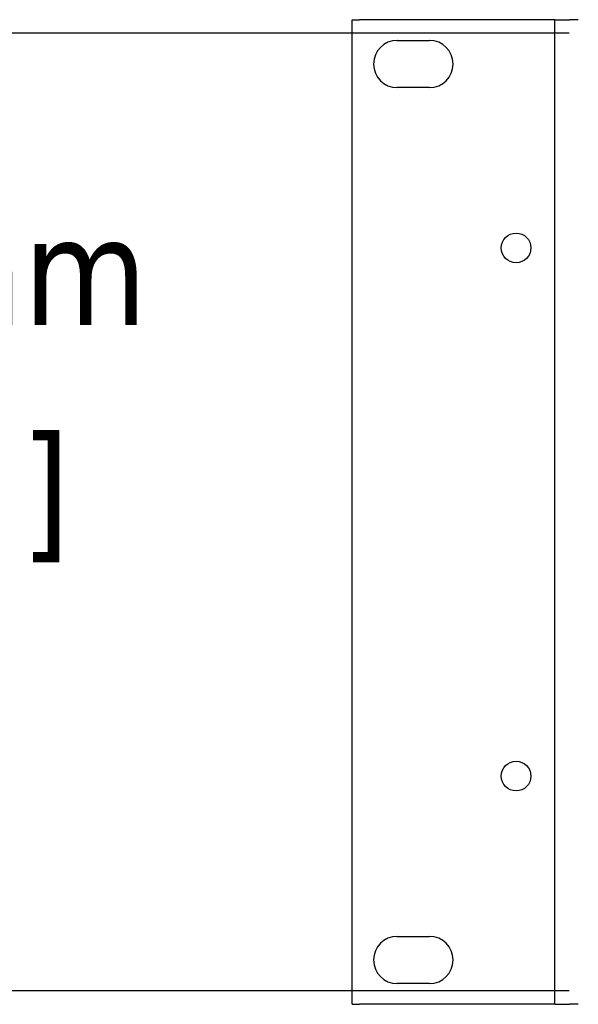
# Model space of a CAD drawing. Header units: millimetres. Extents: x 80 to 2248, y 80 to 1719.
# Tile 10 of 67: x 268 to 343, y 1458 to 1590. Entities that reach past the tile are written whole.
import ezdxf

# ---------------------------------------------------------------- set-up
doc = ezdxf.new("R2010")
doc.units = ezdxf.units.MM
doc.header["$LTSCALE"] = 8.333333
doc.layers.add('Dimension (ANSI)', color=7, linetype='Continuous', lineweight=25)
doc.layers.add('Visible (ANSI)', color=7, linetype='Continuous', lineweight=25)
doc.styles.add('Note Text (ANSI)', font='tahoma.ttf')
doc.dimstyles.new('Default - mm (ANSI)', dxfattribs={"dimscale": 8.333333, "dimtxt": 1.75, "dimasz": 1.5, "dimexe": 2, "dimexo": 1, "dimgap": 0.8, "dimtad": 0, "dimtih": 1, "dimtoh": 1, "dimrnd": 1e-08, "dimzin": 0, "dimdsep": 46, "dimtxsty": 'Note Text (ANSI)', "dimblk": 'Filled-2', "dimcen": 0.09, "dimdle": 10, "dimclrd": 256, "dimclre": 256, "dimclrt": 256, "dimadec": 1, "dimazin": 0, "dimtfac": 1.741714, "dimtofl": 0, "dimtmove": 0, "dimatfit": 3, "dimldrblk": 'Filled-1', "dimfxl": 1, "dimtolj": 1, "dimtzin": 0, "dimlwd": -1, "dimlwe": -1, "dimarcsym": 0})

# ---------------------------------------------------------------- blocks, each defined once
blk = doc.blocks.new('Filled-2')
at = {"color": 0}
for p, q in [((0, 0), (-1, 0.167)), ((-1, 0.167), (-1, -0.167)), ((-1, 0), (0, 0)), ((-1, -0.167), (0, 0))]:
    blk.add_line(p, q, dxfattribs=at)
at = {"color": 0, "flags": 128}
blk.add_lwpolyline([(-1, -0.167), (0, 0), (-1, 0.167), (-1, -0.167)], dxfattribs=at)
at = {"color": 0}
blk.add_solid([(-1, -0.167), (0, 0), (-1, 0.167), (-1, -0.167)], dxfattribs=at)
blk = doc.blocks.new('*D13')
at = {"layer": 'Defpoints', "color": 0, "transparency": 16777216}
for p in [(350.52, 1588.62), (233.06, 1459.65), (350.52, 1459.65)]:
    blk.add_point(p, dxfattribs=at)
at = {"layer": 'Dimension (ANSI)', "transparency": 16777216}
for p, q in [((342.18, 1588.62), (216.39, 1588.62)), ((233.06, 1576.12), (233.06, 1572.64)), ((233.06, 1472.15), (233.06, 1511.64)), ((342.18, 1459.65), (216.39, 1459.65))]:
    blk.add_line(p, q, dxfattribs=at)
at = {"layer": 'Dimension (ANSI)', "transparency": 16777216, "xscale": 12.5, "yscale": 12.5, "zscale": 12.5}
for p, rotation in [((233.06, 1588.62), 90), ((233.06, 1459.65), 270)]:
    blk.add_blockref('Filled-2', p, dxfattribs=dict(at, rotation=rotation))
at = {"layer": 'Dimension (ANSI)', "transparency": 16777216, "char_height": 14.5833, "attachment_point": 5, "style": 'Note Text (ANSI)'}
for s, insert in [('\\A1; 128.97 mm', (233.06, 1556.43)), ('\\A1;[5.077 in]', (233.06, 1525.93))]:
    blk.add_mtext(s, dxfattribs=dict(at, insert=insert))
blk = doc.blocks.new('Filled-1')
at = {"color": 0}
for p, q in [((0, 0), (-1, 0.333)), ((-1, 0.333), (-1, -0.333)), ((-1, 0), (0, 0)), ((-1, -0.333), (0, 0))]:
    blk.add_line(p, q, dxfattribs=at)
at = {"color": 0, "flags": 128}
blk.add_lwpolyline([(-1, -0.333), (0, 0), (-1, 0.333), (-1, -0.333)], dxfattribs=at)
at = {"color": 0}
blk.add_solid([(-1, -0.333), (0, 0), (-1, 0.333), (-1, -0.333)], dxfattribs=at)

msp = doc.modelspace()

# ---------------------------------------------------------------- linework, layer by layer
at = {"layer": 'Visible (ANSI)'}
for p, q in [((312.9319, 1590.413), (313.9319, 1590.413)), ((312.9319, 1457.825), (312.9319, 1590.413)), ((339.2369, 1590.413), (313.9319, 1590.413)), ((340.2369, 1590.413), (339.2369, 1590.413)), ((340.2369, 1590.413), (342.2369, 1590.413)), ((340.2369, 1457.825), (340.2369, 1590.413)), ((343.4119, 1590.413), (342.2369, 1590.413)), ((319.0019, 1587.619), (323.3719, 1587.619)), ((323.3719, 1581.269), (319.0019, 1581.269)), ((319.0019, 1466.969), (323.3719, 1466.969)), ((323.3719, 1460.619), (319.0019, 1460.619)), ((312.9319, 1457.825), (313.9319, 1457.825)), ((339.2369, 1457.825), (313.9319, 1457.825)), ((340.2369, 1457.825), (339.2369, 1457.825)), ((340.2369, 1457.825), (342.2369, 1457.825)), ((343.4119, 1457.825), (342.2369, 1457.825)), ((343.4119, 1457.825), (343.4119, 1457.8346))]:
    msp.add_line(p, q, dxfattribs=at)
for centre in [(335.0299, 1559.679), (335.0299, 1488.559)]:
    msp.add_circle(centre, 1.9939, dxfattribs=at)
for centre, start, end in [((319.0019, 1584.444), 90, 270), ((323.3719, 1584.444), 270, 90), ((319.0019, 1463.794), 90, 270), ((323.3719, 1463.794), 270, 90)]:
    msp.add_arc(centre, 3.175, start, end, dxfattribs=at)

# ---------------------------------------------------------------- dimensions: what is measured, and where the dimension line sits
at = {"layer": 'Dimension (ANSI)'}
dim = msp.add_linear_dim(base=(233.0557, 1459.6511), p1=(350.5162, 1588.6192), p2=(350.5162, 1459.6511), angle=270, text=' <> mm\\X[5.077 in]', dimstyle='Default - mm (ANSI)', override={"dimgap": 0.8, "dimdec": 2, "dimpost": '', "dimtol": 0, "dimlim": 0, "dimtp": 0, "dimtm": 0, "dimtdec": 2, "dimatfit": 1}, dxfattribs=at)
dim.commit()
dim.dimension.update_dxf_attribs({"geometry": '*D13', "text_midpoint": (233.0557, 1542.1399), "dimtype": 160})

doc.saveas('drawing.dxf')
